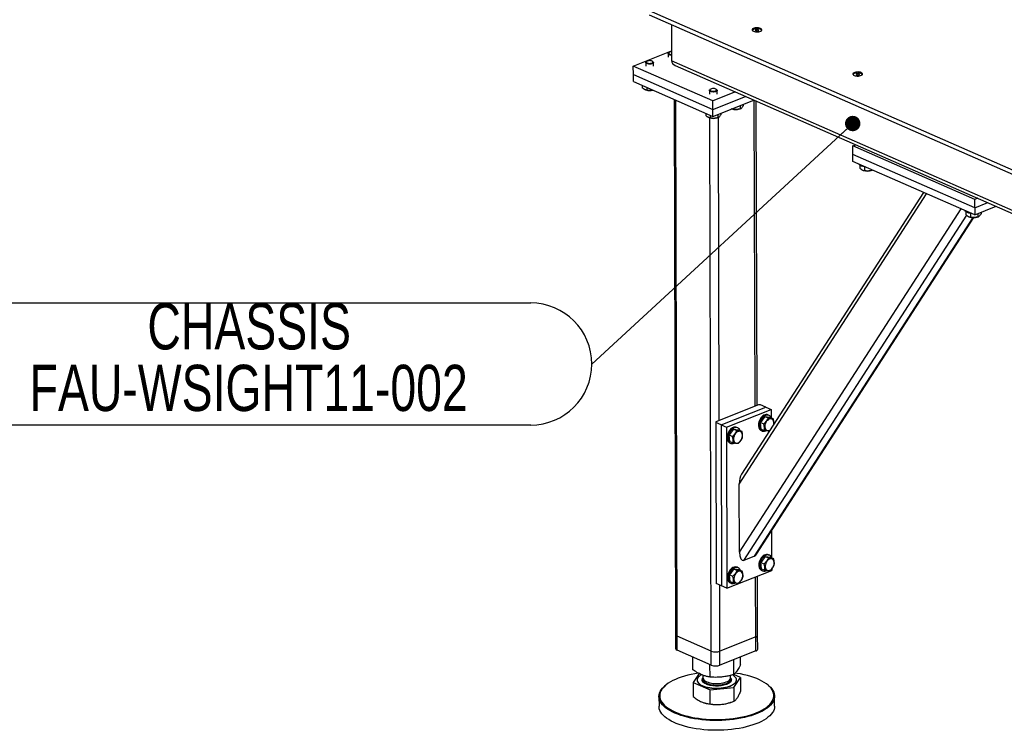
# Model space of a CAD drawing. Header units: millimetres. Extents: x 5 to 589, y 5 to 415.
# Tile 73 of 95: x 405 to 469, y 338 to 384. Entities that reach past the tile are written whole.
import ezdxf

# ---------------------------------------------------------------- set-up
doc = ezdxf.new("R2010")
doc.units = ezdxf.units.MM
doc.layers.add('NOTES', color=6, linetype='Continuous')
doc.layers.add('TRAIT-FORT', color=4, linetype='Continuous', lineweight=25)
doc.styles.add('SLDTEXTSTYLE0', font='TXT', dxfattribs={"width": 0.75})
doc.dimstyles.new('SLDDIMSTYLE7', dxfattribs={"dimtxt": 0.18, "dimasz": 1, "dimexe": 0, "dimexo": 0.0625, "dimgap": 0, "dimtad": 0, "dimtih": 1, "dimtoh": 1, "dimdec": 0, "dimrnd": 1e-09, "dimzin": 0, "dimdsep": 46, "dimtxsty": 'Standard', "dimblk1": 'DOT', "dimblk2": 'DOT', "dimsah": 1, "dimcen": 0.09, "dimadec": 0, "dimazin": 0, "dimtfac": 1, "dimtdec": 0, "dimtofl": 0, "dimtmove": 0, "dimatfit": 3, "dimldrblk": 'DOT', "dimfxl": 0, "dimfrac": 2, "dimtolj": 1, "dimtzin": 0, "dimarcsym": 0})

# ---------------------------------------------------------------- blocks, each defined once
blk = doc.blocks.new('SW_NOTE_12')
at = {"layer": 'NOTES', "color": 0}
for p, q in [((-40.566, 3.962), (-3.962, 3.962)), ((-3.962, -3.962), (-40.566, -3.962))]:
    blk.add_line(p, q, dxfattribs=at)
for centre, start, end in [((-40.566, 0), 90, 270), ((-3.962, 0), 270, 90)]:
    blk.add_arc(centre, 3.962, start, end, dxfattribs=at)
at = {"layer": 'NOTES', "color": 0, "char_height": 3, "attachment_point": 2, "style": 'SLDTEXTSTYLE0'}
for s, insert in [('CHASSIS', (-22.224, 3.948)), ('FAU-WSIGHT11-002', (-22.256, -0.052))]:
    blk.add_mtext(s, dxfattribs=dict(at, insert=insert))
blk = doc.blocks.new('_Dot')
at = {"color": 0, "linetype": 'ByBlock', "lineweight": -2}
blk.add_line((-0.5, 0), (-1, 0), dxfattribs=at)
at = {"color": 0, "linetype": 'ByBlock', "const_width": 0.5}
blk.add_lwpolyline([(-0.25, 0, 1), (0.25, 0, 1)], format="xyb", close=True, dxfattribs=at)

msp = doc.modelspace()

# ---------------------------------------------------------------- linework, layer by layer
at = {"layer": 'TRAIT-FORT', "color": 4, "linetype": 'Continuous', "lineweight": 25}
for p, q in [((445.9265, 384.3903), (473.4387, 372.3089)), ((445.9273, 384.1178), (473.4394, 372.0364)), ((447.3626, 383.4875), (447.3691, 381.1308)), ((452.892, 383.1614), (452.8082, 383.128)), ((452.8082, 383.128), (452.8351, 383.0811)), ((452.8351, 383.0811), (452.9458, 383.0676)), ((453.0027, 383.1479), (452.892, 383.1614)), ((452.8923, 383.0741), (452.892, 383.1614)), ((452.9458, 383.0676), (453.0296, 383.101)), ((453.0296, 383.101), (453.0027, 383.1479)), ((453.0029, 383.0904), (453.0027, 383.1479)), ((444.8961, 380.7897), (447.3673, 381.7747)), ((447.1575, 381.5989), (447.1582, 381.3581)), ((447.2165, 381.6722), (447.1855, 381.6471)), ((444.8977, 380.2447), (444.8961, 380.7897)), ((450.0547, 378.5244), (444.8961, 380.7897)), ((445.7058, 381.0202), (445.7064, 380.7795)), ((445.7647, 381.0935), (445.7337, 381.0684)), ((446.1775, 381.0696), (446.1464, 381.0946)), ((446.2064, 380.7809), (446.2057, 381.0216)), ((474.1934, 369.3514), (447.3691, 381.1308)), ((447.6206, 380.8267), (474.323, 369.1009)), ((444.8977, 380.2447), (450.0562, 377.9794)), ((444.8989, 379.7905), (444.8977, 380.2447)), ((459.4262, 380.2921), (459.3424, 380.2587)), ((459.3424, 380.2587), (459.3692, 380.2118)), ((459.3692, 380.2118), (459.4799, 380.1983)), ((459.5369, 380.2786), (459.4262, 380.2921)), ((459.4264, 380.2048), (459.4262, 380.2921)), ((459.4799, 380.1983), (459.5637, 380.2317)), ((459.5637, 380.2317), (459.5369, 380.2786)), ((459.537, 380.2211), (459.5369, 380.2786)), ((444.8989, 379.7905), (450.0574, 377.5253)), ((445.4722, 379.5388), (445.4726, 379.3936)), ((445.6933, 379.2444), (445.7171, 379.2369)), ((445.7638, 379.4107), (445.7643, 379.2292)), ((449.8326, 379.208), (449.8332, 378.9673)), ((449.8915, 379.2813), (449.8605, 379.2562)), ((451.527, 379.1113), (450.0547, 378.5244)), ((450.0562, 377.9794), (452.1783, 378.8253)), ((450.3044, 379.2574), (450.2732, 379.2824)), ((450.3332, 378.9686), (450.3326, 379.2093)), ((447.5415, 378.6301), (447.6379, 343.8832)), ((447.7476, 343.7686), (447.651, 378.582)), ((450.0562, 377.9794), (450.0547, 378.5244)), ((450.0574, 377.5253), (452.721, 378.587)), ((451.8299, 378.2318), (451.8305, 378.02)), ((452.0261, 378.31), (452.0264, 378.2086)), ((452.7953, 358.7103), (452.7402, 378.5786)), ((452.9204, 358.7601), (452.8655, 378.5235)), ((449.599, 377.7266), (449.5994, 377.5814)), ((449.8906, 377.5985), (449.8911, 377.417)), ((450.0574, 377.5253), (450.0562, 377.9794)), ((450.3781, 377.6531), (450.3787, 377.4413)), ((450.5744, 377.7313), (450.5746, 377.6299)), ((451.274, 378.0102), (451.2957, 378.0034)), ((451.3428, 378.0376), (451.3429, 377.9957)), ((451.7829, 378.0047), (451.8353, 378.0215)), ((449.8201, 377.4322), (449.844, 377.4247)), ((449.9486, 342.8021), (449.8525, 377.4221)), ((450.3311, 377.426), (450.3835, 377.4428)), ((450.4724, 357.7844), (450.4178, 377.4589)), ((459.1315, 375.6027), (459.3336, 375.6832)), ((467.0413, 372.1293), (459.1315, 375.6027)), ((459.1331, 375.0577), (459.1315, 375.6027)), ((467.0428, 371.5843), (459.1331, 375.0577)), ((459.1343, 374.6035), (459.1331, 375.0577)), ((467.0441, 371.1301), (459.1343, 374.6035)), ((459.5985, 374.3521), (459.599, 374.1636)), ((459.8197, 374.014), (459.8437, 374.0065)), ((459.8893, 374.2445), (459.89, 373.999)), ((460.3308, 374.0078), (460.3832, 374.0246)), ((460.3776, 374.0576), (460.3777, 374.0228)), ((460.3777, 374.0228), (460.4167, 374.0404)), ((451.7664, 353.6549), (463.9225, 372.5009)), ((463.7197, 372.5899), (451.9236, 354.3021)), ((467.2433, 372.2098), (467.0413, 372.1293)), ((467.0428, 371.5843), (467.0413, 372.1293)), ((467.0428, 371.5843), (467.8946, 371.9238)), ((451.7787, 349.2337), (466.1545, 371.5208)), ((466.4765, 371.3318), (466.477, 371.1432)), ((466.7673, 371.2241), (466.768, 370.9786)), ((467.0428, 371.5843), (467.0441, 371.1301)), ((467.0441, 371.1301), (468.4373, 371.6855)), ((467.2551, 371.2142), (467.2557, 371.0025)), ((467.4522, 371.2928), (467.4525, 371.191)), ((452.0709, 348.6944), (466.523, 371.0998)), ((452.7605, 348.9693), (466.9405, 370.9529)), ((452.8918, 349.0928), (466.9923, 370.9531)), ((466.6977, 370.9936), (466.7217, 370.9861)), ((467.2088, 370.9875), (467.2613, 371.0042)), ((453.0131, 358.7971), (450.2547, 357.6976)), ((450.5948, 357.4874), (453.4983, 358.6448)), ((450.9387, 357.3364), (453.8422, 358.4938)), ((453.1544, 358.7958), (453.0131, 358.7971)), ((453.4983, 358.6448), (453.1544, 358.7958)), ((453.4983, 358.6448), (453.8422, 358.4938)), ((453.8422, 358.4938), (453.8437, 357.9544)), ((453.4321, 358.0335), (453.1487, 357.6514)), ((453.4321, 358.0335), (453.6383, 357.943)), ((453.4321, 358.0335), (453.7608, 357.9908)), ((453.6985, 358.1123), (453.6297, 358.1425)), ((453.7608, 357.9908), (453.967, 357.9003)), ((450.2547, 357.6976), (450.2509, 357.6385)), ((450.2509, 357.6385), (450.2798, 347.1927)), ((450.5948, 357.4874), (450.2509, 357.6385)), ((450.5948, 357.4874), (450.9387, 357.3364)), ((450.5948, 357.4874), (450.6237, 347.0417)), ((450.9387, 357.3364), (450.9677, 346.8907)), ((451.3996, 357.2234), (451.1162, 356.8413)), ((451.3996, 357.2234), (451.6058, 357.1328)), ((451.3996, 357.2234), (451.7283, 357.1807)), ((451.666, 357.3022), (451.5972, 357.3324)), ((451.7283, 357.1807), (451.9345, 357.0901)), ((453.1487, 357.6514), (453.3549, 357.5609)), ((453.194, 357.2266), (453.1487, 357.6514)), ((453.1874, 357.1354), (453.2562, 357.1051)), ((453.194, 357.2266), (453.4002, 357.1361)), ((451.1162, 356.8413), (451.3224, 356.7507)), ((451.1615, 356.4165), (451.1162, 356.8413)), ((451.1549, 356.3252), (451.2237, 356.295)), ((451.1615, 356.4165), (451.3677, 356.3259)), ((451.7787, 349.2337), (451.7664, 353.6549)), ((453.8641, 350.6002), (453.8689, 348.8711)), ((452.7605, 348.9693), (452.0709, 348.6944)), ((453.4574, 348.9503), (453.174, 348.5682)), ((453.4574, 348.9503), (453.6635, 348.8597)), ((453.4574, 348.9503), (453.786, 348.9076)), ((453.7237, 349.0291), (453.6549, 349.0593)), ((453.786, 348.9076), (453.9922, 348.817)), ((451.4249, 348.1401), (451.1415, 347.758)), ((451.4249, 348.1401), (451.631, 348.0496)), ((451.4249, 348.1401), (451.7535, 348.0974)), ((451.6912, 348.2189), (451.6224, 348.2491)), ((453.174, 348.5682), (453.3801, 348.4776)), ((453.2192, 348.1434), (453.174, 348.5682)), ((453.2192, 348.1434), (453.4254, 348.0528)), ((453.871, 348.1294), (453.8712, 348.048)), ((450.9677, 346.8907), (453.8712, 348.048)), ((451.1415, 347.758), (451.3476, 347.6675)), ((451.1867, 347.3332), (451.1415, 347.758)), ((451.7535, 348.0974), (451.9597, 348.0069)), ((452.8369, 343.7229), (452.826, 347.6314)), ((452.9618, 343.8448), (452.9511, 347.6813)), ((453.2127, 348.0521), (453.2814, 348.0219)), ((450.6237, 347.0417), (450.2798, 347.1927)), ((450.514, 342.797), (450.5021, 347.0951)), ((450.9677, 346.8907), (450.6237, 347.0417)), ((451.1802, 347.2419), (451.2489, 347.2117)), ((451.1867, 347.3332), (451.3929, 347.2427)), ((447.6379, 343.8832), (447.6405, 342.9749)), ((449.9486, 342.8021), (447.7476, 343.7686)), ((447.7501, 342.8603), (447.7476, 343.7686)), ((452.8369, 343.7229), (450.514, 342.797)), ((452.8394, 342.8146), (452.8369, 343.7229)), ((452.9643, 342.9365), (452.9618, 343.8448)), ((449.9511, 341.8938), (447.7501, 342.8603)), ((448.7662, 341.5925), (448.7639, 342.4151)), ((449.9511, 341.8938), (449.9486, 342.8021)), ((450.5166, 341.8887), (450.514, 342.797)), ((452.8394, 342.8146), (450.5166, 341.8887)), ((451.8452, 341.9242), (451.8439, 342.4178)), ((449.8721, 341.1185), (449.8698, 341.9294)), ((451.4116, 341.2844), (451.4089, 342.2444)), ((449.1684, 341.3499), (448.7685, 340.7597)), ((449.4071, 341.2437), (449.4076, 341.0759)), ((451.2076, 341.0809), (451.2072, 341.2301)), ((451.8475, 341.0915), (451.4102, 341.2789)), ((447.0244, 340.6163), (446.9802, 340.5804)), ((448.7685, 340.7597), (449.8744, 340.2858)), ((448.7685, 340.7597), (448.771, 339.8585)), ((449.0302, 340.9311), (449.0303, 340.922)), ((449.3941, 341.0411), (449.416, 341.0649)), ((451.4139, 340.4516), (451.8475, 341.0915)), ((451.5858, 340.9291), (451.5857, 340.9382)), ((451.8475, 341.0915), (451.85, 340.1902)), ((453.6377, 340.5988), (453.5932, 340.6345)), ((446.561, 339.857), (446.5627, 339.2212)), ((449.8744, 340.2858), (451.4139, 340.4516)), ((449.8769, 339.3845), (449.8744, 340.2858)), ((451.4139, 340.4516), (451.4164, 339.5504)), ((454.0627, 339.242), (454.0609, 339.8778)), ((449.4726, 339.455), (449.4826, 339.4518)), ((451.1416, 339.4564), (451.2134, 339.4794))]:
    msp.add_line(p, q, dxfattribs=at)
at = {"layer": 'TRAIT-FORT', "color": 4, "linetype": 'Continuous', "lineweight": 25, "flags": 128}
for points in [[(453.1475, 383.2352), (453.089, 383.2553), (453.0206, 383.269), (452.9463, 383.2754), (452.8704, 383.2741), (452.7973, 383.2653), (452.7313, 383.2495), (452.6762, 383.2275), (452.6352, 383.2007), (452.6106, 383.1706), (452.604, 383.1389), (452.6157, 383.1076), (452.645, 383.0783), (452.6902, 383.0529), (452.7487, 383.0328), (452.8171, 383.0191), (452.8914, 383.0127), (452.9672, 383.014), (453.0403, 383.0228), (453.1064, 383.0386), (453.1615, 383.0606), (453.2025, 383.0874), (453.227, 383.1175), (453.2337, 383.1492), (453.222, 383.1805), (453.1927, 383.2098), (453.1475, 383.2352)], [(452.6683, 383.0594), (452.6456, 383.084), (452.6364, 383.1134), (452.645, 383.1428), (452.6708, 383.1704), (452.7121, 383.1946), (452.7665, 383.2137), (452.8304, 383.2265), (452.8999, 383.2324), (452.9706, 383.2308), (453.0381, 383.2219), (453.098, 383.2063), (453.1467, 383.1849), (453.1811, 383.1591), (453.199, 383.1305), (453.1993, 383.1009), (453.182, 383.0721), (453.1698, 383.0608)], [(447.3681, 381.4962), (447.3454, 381.4981), (447.2823, 381.5088), (447.2286, 381.5261), (447.1881, 381.5489), (447.1639, 381.5755), (447.1578, 381.6038), (447.1702, 381.6319), (447.1855, 381.6471)], [(447.3675, 381.7196), (447.3517, 381.7181), (447.2929, 381.7072), (447.2444, 381.6896), (447.2103, 381.6668), (447.1938, 381.6409), (447.1962, 381.6141), (447.2174, 381.5888), (447.2555, 381.5674), (447.3071, 381.5516), (447.3676, 381.5429), (447.368, 381.5429)], [(446.1775, 381.0696), (446.1894, 381.0586), (446.2047, 381.0308), (446.2016, 381.0024), (446.1802, 380.9753), (446.1421, 380.9516), (446.0903, 380.933), (446.0284, 380.921), (445.9612, 380.9163), (445.8936, 380.9194), (445.8306, 380.9301), (445.7768, 380.9474), (445.7363, 380.9702), (445.7121, 380.9968), (445.706, 381.0251), (445.7184, 381.0532), (445.7337, 381.0684)], [(446.1286, 381.1065), (446.0832, 381.1253), (446.0265, 381.1377), (445.9636, 381.1425), (445.8999, 381.1394), (445.8411, 381.1285), (445.7926, 381.1109), (445.7585, 381.0881), (445.742, 381.0622), (445.7444, 381.0354), (445.7656, 381.0101), (445.8037, 380.9887), (445.8553, 380.9729), (445.9158, 380.9642), (445.9799, 380.9634), (446.0418, 380.9705), (446.096, 380.9849), (446.1378, 381.0053), (446.1634, 381.0299), (446.1705, 381.0566), (446.1585, 381.0829), (446.1286, 381.1065)], [(459.6816, 380.3659), (459.6231, 380.386), (459.5547, 380.3996), (459.4804, 380.406), (459.4045, 380.4048), (459.3315, 380.396), (459.2654, 380.3801), (459.2103, 380.3582), (459.1693, 380.3314), (459.1448, 380.3012), (459.1381, 380.2696), (459.1498, 380.2382), (459.1791, 380.209), (459.2243, 380.1836), (459.2828, 380.1635), (459.3512, 380.1498), (459.4255, 380.1434), (459.5014, 380.1446), (459.5745, 380.1534), (459.6405, 380.1693), (459.6956, 380.1913), (459.7366, 380.2181), (459.7612, 380.2482), (459.7678, 380.2798), (459.7561, 380.3112), (459.7268, 380.3404), (459.6816, 380.3659)], [(459.2024, 380.1901), (459.1797, 380.2147), (459.1705, 380.244), (459.1791, 380.2734), (459.2049, 380.3011), (459.2462, 380.3252), (459.3006, 380.3443), (459.3645, 380.3572), (459.434, 380.363), (459.5047, 380.3615), (459.5722, 380.3526), (459.6321, 380.337), (459.6808, 380.3156), (459.7152, 380.2898), (459.7332, 380.2612), (459.7335, 380.2316), (459.7162, 380.2028), (459.704, 380.1915)], [(450.3044, 379.2574), (450.3162, 379.2463), (450.3316, 379.2186), (450.3284, 379.1902), (450.307, 379.1631), (450.269, 379.1394), (450.2171, 379.1208), (450.1553, 379.1088), (450.088, 379.1041), (450.0204, 379.1072), (449.9574, 379.1179), (449.9036, 379.1352), (449.8632, 379.158), (449.839, 379.1846), (449.8328, 379.2129), (449.8452, 379.241), (449.8605, 379.2562)], [(450.2554, 379.2943), (450.21, 379.3131), (450.1533, 379.3255), (450.0904, 379.3303), (450.0267, 379.3272), (449.968, 379.3163), (449.9194, 379.2987), (449.8854, 379.2759), (449.8688, 379.25), (449.8713, 379.2232), (449.8925, 379.1979), (449.9306, 379.1765), (449.9822, 379.1607), (450.0427, 379.152), (450.1067, 379.1511), (450.1686, 379.1582), (450.2228, 379.1726), (450.2646, 379.1931), (450.2902, 379.2177), (450.2973, 379.2444), (450.2854, 379.2707), (450.2554, 379.2943)], [(459.8621, 374.2491), (459.776, 374.269), (459.6998, 374.295), (459.6361, 374.3264), (459.5868, 374.362), (459.5536, 374.4007), (459.542, 374.4245)], [(459.9754, 374.2341), (459.9554, 374.236), (459.8621, 374.2491)], [(466.7401, 371.2288), (466.654, 371.2487), (466.5779, 371.2747), (466.5141, 371.306), (466.4649, 371.3416), (466.4316, 371.3804), (466.42, 371.4041)], [(466.8535, 371.2138), (466.8334, 371.2156), (466.7401, 371.2288)], [(453.6297, 358.1425), (453.5767, 358.1589), (453.5093, 358.1626), (453.4387, 358.1495), (453.3671, 358.12), (453.2969, 358.075), (453.2302, 358.0161), (453.1693, 357.945), (453.1161, 357.864), (453.0723, 357.7759), (453.0393, 357.6833)], [(453.8425, 357.9549), (453.8422, 357.9557), (453.8074, 358.0203), (453.762, 358.0717), (453.7074, 358.1082), (453.6454, 358.1286), (453.5781, 358.1324), (453.5075, 358.1193), (453.4359, 358.0898), (453.3657, 358.0448), (453.299, 357.9859), (453.2381, 357.9148), (453.1849, 357.8338), (453.1411, 357.7457), (453.108, 357.6531)], [(454.0022, 357.5246), (454.0102, 357.588), (454.0088, 357.6642), (453.9947, 357.7334), (453.9685, 357.7925), (453.9314, 357.8389), (453.885, 357.8706), (453.8312, 357.8863), (453.7726, 357.8852), (453.7115, 357.8675), (453.6507, 357.8338), (453.5929, 357.7856), (453.5405, 357.7251), (453.4959, 357.6549), (453.461, 357.578), (453.4374, 357.4979), (453.426, 357.418), (453.4274, 357.3418), (453.4274, 357.3418)], [(451.5972, 357.3324), (451.5442, 357.3487), (451.4768, 357.3524), (451.4062, 357.3394), (451.3346, 357.3099), (451.2644, 357.2649), (451.1977, 357.2059), (451.1368, 357.1348), (451.0836, 357.0539), (451.0398, 356.9657), (451.0068, 356.8731)], [(451.81, 357.1448), (451.8097, 357.1455), (451.7749, 357.2101), (451.7295, 357.2615), (451.6749, 357.298), (451.6129, 357.3185), (451.5456, 357.3222), (451.475, 357.3091), (451.4034, 357.2797), (451.3332, 357.2347), (451.2665, 357.1757), (451.2056, 357.1046), (451.1524, 357.0237), (451.1086, 356.9355), (451.0755, 356.8429)], [(451.3949, 356.5316), (451.409, 356.4625), (451.4352, 356.4034), (451.4723, 356.357), (451.5187, 356.3253), (451.5725, 356.3096), (451.6311, 356.3106), (451.6922, 356.3284), (451.753, 356.3621), (451.8108, 356.4103), (451.8632, 356.4708), (451.9078, 356.541), (451.9427, 356.6179), (451.9663, 356.698), (451.9777, 356.7779), (451.9763, 356.8541), (451.9622, 356.9232), (451.936, 356.9823), (451.8989, 357.0287), (451.8525, 357.0605), (451.7987, 357.0762), (451.7401, 357.0751), (451.679, 357.0573), (451.6182, 357.0236), (451.5604, 356.9754), (451.508, 356.9149), (451.4634, 356.8447), (451.4285, 356.7679), (451.4049, 356.6877), (451.3935, 356.6078), (451.3949, 356.5316)], [(453.0393, 357.6833), (453.0181, 357.5893), (453.0095, 357.4969), (453.0138, 357.4091), (453.0307, 357.3286), (453.0598, 357.2581), (453.1, 357.1999), (453.1502, 357.1558), (453.1874, 357.1354)], [(453.108, 357.6531), (453.0869, 357.5591), (453.0783, 357.4667), (453.0825, 357.3789), (453.0995, 357.2984), (453.1285, 357.2279), (453.1688, 357.1697), (453.219, 357.1256), (453.2775, 357.097), (453.3424, 357.0848), (453.4117, 357.0895), (453.4831, 357.1109), (453.4857, 357.112)], [(453.4274, 357.3418), (453.4415, 357.2727), (453.4677, 357.2136), (453.5048, 357.1672), (453.5512, 357.1354), (453.605, 357.1197), (453.6636, 357.1208), (453.7247, 357.1386), (453.7673, 357.1605)], [(451.0068, 356.8731), (450.9856, 356.7791), (450.977, 356.6867), (450.9813, 356.5989), (450.9982, 356.5185), (451.0273, 356.448), (451.0675, 356.3898), (451.1177, 356.3456), (451.1549, 356.3252)], [(451.0755, 356.8429), (451.0544, 356.7489), (451.0458, 356.6565), (451.05, 356.5687), (451.067, 356.4883), (451.096, 356.4178), (451.1363, 356.3595), (451.1865, 356.3154), (451.245, 356.2868), (451.3099, 356.2747), (451.3792, 356.2794), (451.4506, 356.3007), (451.4532, 356.3019)], [(453.6549, 349.0593), (453.6019, 349.0756), (453.5345, 349.0793), (453.4639, 349.0662), (453.3923, 349.0367), (453.3221, 348.9918), (453.2554, 348.9328), (453.1945, 348.8617), (453.1413, 348.7808), (453.0975, 348.6926), (453.0645, 348.6)], [(453.8677, 348.8717), (453.8674, 348.8724), (453.8326, 348.937), (453.7872, 348.9884), (453.7326, 349.0249), (453.6706, 349.0454), (453.6033, 349.0491), (453.5327, 349.036), (453.4611, 349.0065), (453.3909, 348.9616), (453.3242, 348.9026), (453.2633, 348.8315), (453.2101, 348.7506), (453.1663, 348.6624), (453.1333, 348.5698)], [(453.4526, 348.2585), (453.4667, 348.1894), (453.4929, 348.1303), (453.53, 348.0839), (453.5764, 348.0521), (453.6302, 348.0365), (453.6889, 348.0375), (453.7499, 348.0553), (453.8107, 348.089), (453.8685, 348.1372), (453.9209, 348.1977), (453.9655, 348.2679), (454.0004, 348.3448), (454.024, 348.4249), (454.0354, 348.5048), (454.034, 348.581), (454.0199, 348.6501), (453.9938, 348.7092), (453.9566, 348.7556), (453.9102, 348.7874), (453.8564, 348.803), (453.7978, 348.802), (453.7367, 348.7842), (453.6759, 348.7505), (453.6181, 348.7023), (453.5657, 348.6418), (453.5211, 348.5716), (453.4863, 348.4948), (453.4626, 348.4146), (453.4512, 348.3347), (453.4526, 348.2585)], [(451.6224, 348.2491), (451.5694, 348.2654), (451.502, 348.2692), (451.4314, 348.2561), (451.3598, 348.2266), (451.2896, 348.1816), (451.2229, 348.1227), (451.162, 348.0516), (451.1088, 347.9706), (451.065, 347.8825), (451.032, 347.7899)], [(451.8352, 348.0615), (451.8349, 348.0623), (451.8001, 348.1269), (451.7547, 348.1783), (451.7001, 348.2148), (451.6381, 348.2352), (451.5708, 348.239), (451.5002, 348.2259), (451.4286, 348.1964), (451.3584, 348.1514), (451.2917, 348.0925), (451.2308, 348.0214), (451.1776, 347.9404), (451.1338, 347.8522), (451.1008, 347.7597)], [(453.0645, 348.6), (453.0433, 348.506), (453.0347, 348.4136), (453.039, 348.3258), (453.0559, 348.2454), (453.085, 348.1749), (453.1252, 348.1166), (453.1754, 348.0725), (453.2127, 348.0521)], [(453.1333, 348.5698), (453.1121, 348.4758), (453.1035, 348.3834), (453.1078, 348.2956), (453.1247, 348.2151), (453.1537, 348.1447), (453.194, 348.0864), (453.2442, 348.0423), (453.3027, 348.0137), (453.3677, 348.0016), (453.4369, 348.0063), (453.5083, 348.0276), (453.5109, 348.0287)], [(451.032, 347.7899), (451.0108, 347.6959), (451.0022, 347.6035), (451.0065, 347.5156), (451.0234, 347.4352), (451.0525, 347.3647), (451.0927, 347.3065), (451.1429, 347.2624), (451.1802, 347.2419)], [(451.1008, 347.7597), (451.0796, 347.6657), (451.071, 347.5733), (451.0753, 347.4854), (451.0922, 347.405), (451.1212, 347.3345), (451.1615, 347.2763), (451.2117, 347.2322), (451.2702, 347.2036), (451.3352, 347.1914), (451.4044, 347.1961), (451.4758, 347.2175), (451.4784, 347.2186)], [(451.4201, 347.4484), (451.4342, 347.3792), (451.4604, 347.3202), (451.4975, 347.2737), (451.5439, 347.242), (451.5977, 347.2263), (451.6564, 347.2274), (451.7174, 347.2452), (451.7782, 347.2789), (451.836, 347.327), (451.8884, 347.3875), (451.933, 347.4577), (451.9679, 347.5346), (451.9915, 347.6147), (452.0029, 347.6946), (452.0015, 347.7708), (451.9874, 347.84), (451.9613, 347.899), (451.9241, 347.9455), (451.8777, 347.9772), (451.8239, 347.9929), (451.7653, 347.9918), (451.7042, 347.974), (451.6434, 347.9403), (451.5856, 347.8922), (451.5332, 347.8317), (451.4886, 347.7615), (451.4538, 347.6846), (451.4301, 347.6045), (451.4187, 347.5246), (451.4201, 347.4484)], [(449.1195, 341.3752), (448.8807, 341.3368), (448.6487, 341.2916), (448.4246, 341.2398), (448.2095, 341.1817), (448.0044, 341.1176), (447.8103, 341.0477), (447.6281, 340.9724), (447.4587, 340.8921), (447.3028, 340.8071), (447.1614, 340.7178), (447.0349, 340.6247), (446.924, 340.5282), (446.8293, 340.4288), (446.7512, 340.3269), (446.69, 340.223), (446.6461, 340.1177), (446.6197, 340.0114), (446.6108, 339.9046), (446.6196, 339.7978), (446.646, 339.6916), (446.6898, 339.5865), (446.7509, 339.4829), (446.8289, 339.3813), (446.9236, 339.2823), (447.0344, 339.1863), (447.1608, 339.0938), (447.3022, 339.0052), (447.4579, 338.9208), (447.6273, 338.8413), (447.8094, 338.7668), (448.0035, 338.6978), (448.2085, 338.6345), (448.4236, 338.5774), (448.6476, 338.5266), (448.8796, 338.4824), (449.1184, 338.4451), (449.3629, 338.4147), (449.6119, 338.3915), (449.8643, 338.3756), (450.1187, 338.3669), (450.3741, 338.3656), (450.6292, 338.3717), (450.8828, 338.3852), (451.1336, 338.4059), (451.3805, 338.4338), (451.6223, 338.4687), (451.8579, 338.5106), (452.0861, 338.5591), (452.3058, 338.6141), (452.516, 338.6752), (452.7158, 338.7423), (452.904, 338.8149), (453.0799, 338.8928), (453.2426, 338.9755), (453.3914, 339.0627), (453.5254, 339.1539), (453.6441, 339.2488), (453.747, 339.3468), (453.8335, 339.4475), (453.9032, 339.5505), (453.9557, 339.6551), (453.9909, 339.761), (454.0086, 339.8676), (454.0086, 339.9745), (453.991, 340.081), (453.9559, 340.1867), (453.9034, 340.2912), (453.8338, 340.3938), (453.7474, 340.4941), (453.6446, 340.5917), (453.526, 340.686), (453.392, 340.7767), (453.2433, 340.8632), (453.0807, 340.9452), (452.9048, 341.0223), (452.7166, 341.0941), (452.517, 341.1602), (452.3068, 341.2204), (452.0871, 341.2744), (451.8589, 341.3219), (451.6234, 341.3627), (451.5117, 341.3793)], [(449.3285, 341.2756), (449.3238, 341.2732), (449.2343, 341.222), (449.1599, 341.1666), (449.1016, 341.1081), (449.0603, 341.0471), (449.0365, 340.9845), (449.0305, 340.9212), (449.0424, 340.8581), (449.0722, 340.7961), (449.1192, 340.736), (449.183, 340.6787), (449.2625, 340.625), (449.3567, 340.5757), (449.4643, 340.5314), (449.5837, 340.4927), (449.7133, 340.4603), (449.8512, 340.4345), (449.9956, 340.4158), (450.1443, 340.4043), (450.2953, 340.4002), (450.4465, 340.4037), (450.5958, 340.4146), (450.741, 340.4329), (450.8802, 340.4581), (451.0113, 340.4901), (451.1325, 340.5283), (451.2422, 340.5722), (451.3387, 340.6212), (451.4208, 340.6746), (451.4872, 340.7316), (451.5371, 340.7915), (451.5371, 340.7915)], [(451.5371, 340.7915), (451.5698, 340.8534), (451.5847, 340.9165), (451.5817, 340.9798), (451.5609, 341.0424), (451.5224, 341.1036), (451.4669, 341.1624), (451.3951, 341.218), (451.3239, 341.2611)], [(453.6377, 340.5988), (453.6898, 340.5554), (453.794, 340.4566), (453.8815, 340.3549), (453.9521, 340.2509), (454.0053, 340.145), (454.0409, 340.0378), (454.0587, 339.9299), (454.0587, 339.8216), (454.0408, 339.7135), (454.0051, 339.6062), (453.9518, 339.5001), (453.8812, 339.3958), (453.7936, 339.2937), (453.6893, 339.1944), (453.569, 339.0982), (453.4331, 339.0058), (453.2824, 338.9174), (453.1175, 338.8336), (452.9392, 338.7546), (452.7484, 338.681), (452.546, 338.6131), (452.3329, 338.5511), (452.1102, 338.4954), (451.8789, 338.4462), (451.6402, 338.4038), (451.3951, 338.3684), (451.1448, 338.3401), (450.8906, 338.3191), (450.6336, 338.3055), (450.3751, 338.2993), (450.1163, 338.3006), (449.8584, 338.3094), (449.6026, 338.3255), (449.3502, 338.3491), (449.1025, 338.3798), (448.8604, 338.4177), (448.6253, 338.4625), (448.3982, 338.5139), (448.1802, 338.5718), (447.9724, 338.6359), (447.7757, 338.7059), (447.5911, 338.7814), (447.4195, 338.862), (447.2617, 338.9475), (447.1183, 339.0373), (446.9902, 339.1311), (446.8779, 339.2284), (446.782, 339.3288), (446.7029, 339.4317), (446.641, 339.5367), (446.5966, 339.6432), (446.5699, 339.7509), (446.561, 339.859), (446.5699, 339.9673), (446.5967, 340.075), (446.6412, 340.1818), (446.7032, 340.2871), (446.7824, 340.3903), (446.8784, 340.4911), (446.9802, 340.5804)], [(449.0303, 340.922), (449.0305, 340.9121), (449.0425, 340.849), (449.0722, 340.787), (449.1192, 340.7269), (449.183, 340.6696), (449.2625, 340.616), (449.3568, 340.5666), (449.4643, 340.5223), (449.5837, 340.4837), (449.7133, 340.4512), (449.8513, 340.4254), (449.9956, 340.4067), (450.1443, 340.3952), (450.2954, 340.3912), (450.4466, 340.3946), (450.5958, 340.4056), (450.741, 340.4238), (450.8802, 340.4491), (451.0113, 340.481), (451.1325, 340.5192), (451.2422, 340.5631), (451.3387, 340.6121), (451.4208, 340.6655), (451.4873, 340.7225), (451.5372, 340.7824)], [(449.4076, 341.0759), (449.4099, 341.0491), (449.4277, 340.9972), (449.4627, 340.9468), (449.514, 340.899), (449.5809, 340.8547), (449.6618, 340.8147), (449.7553, 340.7799), (449.8596, 340.7509), (449.9726, 340.7283), (450.0921, 340.7124), (450.2159, 340.7037), (450.3413, 340.7023), (450.4662, 340.7082), (450.5879, 340.7214), (450.7042, 340.7414), (450.8128, 340.7681), (450.9115, 340.8007), (450.9985, 340.8388), (451.0721, 340.8815), (451.1307, 340.9281), (451.1734, 340.9776)], [(449.4277, 341.0566), (449.4211, 341.0425), (449.4083, 340.9902), (449.413, 340.9377), (449.4352, 340.8861), (449.4743, 340.8363), (449.5296, 340.7892), (449.6001, 340.7459), (449.6844, 340.7072), (449.7808, 340.6738), (449.8874, 340.6463), (450.0023, 340.6253), (450.123, 340.6113), (450.2474, 340.6044), (450.373, 340.6048), (450.4973, 340.6125), (450.6179, 340.6274), (450.7325, 340.6492), (450.8388, 340.6773), (450.9347, 340.7114), (451.0185, 340.7507), (451.0885, 340.7945), (451.1432, 340.8419), (451.1817, 340.892), (451.2032, 340.9438), (451.2072, 340.9963), (451.1938, 341.0485), (451.1876, 341.0614)], [(451.1734, 340.9776), (451.1991, 341.029), (451.2076, 341.0809)], [(451.5201, 337.7494), (451.2723, 337.7175), (451.0199, 337.6929), (450.7641, 337.6755), (450.5062, 337.6656), (450.2474, 337.6632), (449.9889, 337.6682), (449.7319, 337.6807), (449.4777, 337.7006), (449.2275, 337.7277), (448.9824, 337.7621), (448.7437, 337.8034), (448.5124, 337.8515), (448.2898, 337.9063), (448.0768, 337.9673), (447.8744, 338.0343), (447.6836, 338.1071), (447.5054, 338.1852), (447.3406, 338.2683), (447.1899, 338.356), (447.0541, 338.4479), (446.9338, 338.5435), (446.8297, 338.6424), (446.7421, 338.7441), (446.6716, 338.8481), (446.6184, 338.9539), (446.5828, 339.0611), (446.5649, 339.1691), (446.5627, 339.2212)], [(454.0627, 339.242), (454.0627, 339.2399), (454.0537, 339.1317), (454.0269, 339.0239), (453.9824, 338.9172), (453.9204, 338.8119), (453.8412, 338.7086), (453.7452, 338.6079), (453.6329, 338.5101), (453.5047, 338.4157), (453.3613, 338.3252), (453.2034, 338.2391), (453.0317, 338.1576), (452.8471, 338.0813), (452.6503, 338.0105), (452.4425, 337.9455), (452.2245, 337.8866), (451.9973, 337.8341), (451.7622, 337.7883), (451.5201, 337.7494)]]:
    msp.add_lwpolyline(points, dxfattribs=at)
at = {"layer": 'TRAIT-FORT', "color": 4, "linetype": 'Continuous', "lineweight": 25}
for centre, radius, start, end in [((445.9592, 380.0708), 0.8684, 253.815153, 284.432995), ((451.537, 378.8298), 0.8609, 253.725431, 286.592586), ((450.0852, 378.2511), 0.8609, 253.725431, 286.592586), ((460.0849, 374.8329), 0.8609, 253.724147, 286.593871), ((466.963, 371.8125), 0.8609, 253.724147, 286.593871), ((447.784, 343.9131), 0.149, 191.577724, 255.875584), ((452.8071, 343.8783), 0.1582, 280.842035, 347.786887), ((447.7865, 343.0048), 0.149, 191.577724, 255.875584), ((450.2382, 343.5705), 0.8212, 249.344365, 289.626675), ((452.8096, 342.97), 0.1582, 280.842035, 347.786887), ((450.2407, 342.6621), 0.8212, 249.344365, 289.626675), ((451.3313, 340.932), 0.2544, 323.999908, 359.354757), ((450.3036, 342.3027), 2.9667, 253.935184, 276.646605), ((450.3988, 341.8442), 2.5006, 275.695268, 287.2795)]:
    msp.add_arc(centre, radius, start, end, dxfattribs=at)
for centre, major_axis, ratio, start_param, end_param in [((447.9346, 381.1257), (0.5654, -0.0097), 0.6423886, 3.154451, 4.133638), ((447.9346, 381.1257), (0.5654, -0.0097), 0.6423886, 3.154451, 4.1347387), ((452.0568, 353.7707), (0.0597, 0.6647), 0.4275332, 0.6835716, 1.7840537), ((452.069, 349.3494), (0.0597, 0.6647), 0.4275332, 1.7840537, 3.35485), ((452.7586, 349.6243), (0.0597, 0.6647), 0.4275332, 3.35485, 3.8251642)]:
    msp.add_ellipse(centre, major_axis=major_axis, ratio=ratio, start_param=start_param, end_param=end_param, dxfattribs=at)
for points, knots in [([(445.7643, 379.2292), (445.7552, 379.2305), (445.7369, 379.2331), (445.7091, 379.2394), (445.6809, 379.2481), (445.6495, 379.2605), (445.6151, 379.2781), (445.5774, 379.3022), (445.5397, 379.3313), (445.5046, 379.3621), (445.4824, 379.3839), (445.4726, 379.3936)], [0, 0, 0, 0, 0.0958859, 0.1919498, 0.2887104, 0.3857877, 0.5113662, 0.6378452, 0.7668888, 0.8966532, 1, 1, 1, 1]), ([(446.1697, 379.2325), (446.1546, 379.2284), (446.0962, 379.2126), (445.9972, 379.2038), (445.8761, 379.208), (445.8018, 379.2221), (445.7643, 379.2292)], [0, 0, 0, 0, 0.1134687, 0.4393716, 0.7171171, 1, 1, 1, 1]), ([(451.8305, 378.02), (451.8475, 378.0264), (451.882, 378.0393), (451.9329, 378.081), (451.9816, 378.1387), (452.0114, 378.1851), (452.0264, 378.2086)], [0, 0, 0, 0, 0.2646049, 0.5349477, 0.7653431, 1, 1, 1, 1]), ([(449.8911, 377.417), (449.882, 377.4183), (449.8637, 377.4209), (449.8359, 377.4272), (449.8077, 377.4358), (449.7764, 377.4483), (449.7419, 377.4659), (449.7043, 377.49), (449.6665, 377.5191), (449.6315, 377.5499), (449.6092, 377.5717), (449.5994, 377.5814)], [0, 0, 0, 0, 0.0958859, 0.1919498, 0.2887104, 0.3857877, 0.5113662, 0.6378452, 0.7668888, 0.8966532, 1, 1, 1, 1]), ([(450.3787, 377.4413), (450.3957, 377.4477), (450.4302, 377.4606), (450.4811, 377.5023), (450.5298, 377.56), (450.5596, 377.6065), (450.5746, 377.6299)], [0, 0, 0, 0, 0.2646049, 0.5349477, 0.7653431, 1, 1, 1, 1]), ([(451.3429, 377.9957), (451.3338, 377.997), (451.3155, 377.9996), (451.2915, 378.0048), (451.2766, 378.0096), (451.271, 378.0114)], [0, 0, 0, 0, 0.3846987, 0.7701112, 1, 1, 1, 1]), ([(451.8305, 378.02), (451.7882, 378.0079), (451.7027, 377.9835), (451.5759, 377.9698), (451.4547, 377.9746), (451.3804, 377.9886), (451.3429, 377.9957)], [0, 0, 0, 0, 0.2646049, 0.5349477, 0.7653431, 1, 1, 1, 1]), ([(450.3787, 377.4413), (450.3364, 377.4292), (450.2509, 377.4048), (450.1242, 377.3912), (450.0029, 377.3959), (449.9286, 377.41), (449.8911, 377.417)], [0, 0, 0, 0, 0.2646049, 0.5349477, 0.7653431, 1, 1, 1, 1]), ([(459.599, 374.1636), (459.6081, 374.1546), (459.6263, 374.1365), (459.6541, 374.1115), (459.6823, 374.0883), (459.7136, 374.0654), (459.748, 374.0441), (459.7855, 374.0257), (459.8231, 374.0122), (459.8581, 374.0035), (459.8802, 374.0004), (459.89, 373.999)], [0, 0, 0, 0, 0.0958859, 0.1919498, 0.2887104, 0.3857877, 0.5113662, 0.6378452, 0.7668888, 0.8966532, 1, 1, 1, 1]), ([(460.3777, 374.0228), (460.3354, 374.0108), (460.2498, 373.9865), (460.1231, 373.9729), (460.0018, 373.9778), (459.9275, 373.9919), (459.89, 373.999)], [0, 0, 0, 0, 0.2646049, 0.5349477, 0.7653431, 1, 1, 1, 1]), ([(466.477, 371.1432), (466.4861, 371.1342), (466.5044, 371.1162), (466.5322, 371.0911), (466.5603, 371.0679), (466.5916, 371.045), (466.626, 371.0237), (466.6636, 371.0054), (466.7012, 370.9919), (466.7361, 370.9832), (466.7582, 370.98), (466.768, 370.9786)], [0, 0, 0, 0, 0.0958859, 0.1919498, 0.2887104, 0.3857877, 0.5113662, 0.6378452, 0.7668888, 0.8966532, 1, 1, 1, 1]), ([(467.2557, 371.0025), (467.2728, 371.0089), (467.3074, 371.0218), (467.3586, 371.0635), (467.4074, 371.1211), (467.4374, 371.1675), (467.4525, 371.191)], [0, 0, 0, 0, 0.2646049, 0.5349477, 0.7653431, 1, 1, 1, 1]), ([(467.2557, 371.0025), (467.2134, 370.9905), (467.1279, 370.9661), (467.0011, 370.9526), (466.8799, 370.9574), (466.8055, 370.9715), (466.768, 370.9786)], [0, 0, 0, 0, 0.2646049, 0.5349477, 0.7653431, 1, 1, 1, 1]), ([(453.6383, 357.943), (453.6213, 357.9065), (453.5868, 357.8328), (453.5187, 357.731), (453.4401, 357.6396), (453.3835, 357.5873), (453.3549, 357.5609)], [0, 0, 0, 0, 0.2646049, 0.5349477, 0.7653431, 1, 1, 1, 1]), ([(453.6383, 357.943), (453.6744, 357.936), (453.7473, 357.9218), (453.8383, 357.9082), (453.9118, 357.9012), (453.9485, 357.9006), (453.967, 357.9003)], [0, 0, 0, 0, 0.2646049, 0.5349477, 0.7653431, 1, 1, 1, 1]), ([(454.0192, 357.5511), (454.0197, 357.5633), (454.0207, 357.5883), (454.0197, 357.6316), (454.0157, 357.6812), (454.0077, 357.7369), (453.996, 357.7945), (453.9821, 357.8492), (453.9716, 357.8846), (453.967, 357.9003)], [0, 0, 0, 0, 0.114147, 0.2350489, 0.3914466, 0.5489659, 0.7096791, 0.8712901, 1, 1, 1, 1]), ([(451.6058, 357.1328), (451.5888, 357.0964), (451.5543, 357.0226), (451.4862, 356.9208), (451.4076, 356.8295), (451.351, 356.7771), (451.3224, 356.7507)], [0, 0, 0, 0, 0.2646049, 0.5349477, 0.7653431, 1, 1, 1, 1]), ([(451.6058, 357.1328), (451.6419, 357.1258), (451.7148, 357.1116), (451.8058, 357.0981), (451.8793, 357.0911), (451.916, 357.0905), (451.9345, 357.0901)], [0, 0, 0, 0, 0.2646049, 0.5349477, 0.7653431, 1, 1, 1, 1]), ([(451.9797, 356.6653), (451.9812, 356.6773), (451.9842, 356.7014), (451.987, 356.7388), (451.9881, 356.7775), (451.9872, 356.8214), (451.9832, 356.871), (451.9752, 356.9268), (451.9635, 356.9843), (451.9496, 357.039), (451.9391, 357.0744), (451.9345, 357.0901)], [0, 0, 0, 0, 0.0958859, 0.1919498, 0.2887104, 0.3857877, 0.5113662, 0.6378452, 0.7668888, 0.8966532, 1, 1, 1, 1]), ([(453.4002, 357.1361), (453.4017, 357.1481), (453.4047, 357.1721), (453.4074, 357.2096), (453.4086, 357.2482), (453.4077, 357.2922), (453.4037, 357.3418), (453.3957, 357.3975), (453.3839, 357.4551), (453.3701, 357.5098), (453.3596, 357.5452), (453.3549, 357.5609)], [0, 0, 0, 0, 0.0958859, 0.1919498, 0.2887104, 0.3857877, 0.5113662, 0.6378452, 0.7668888, 0.8966532, 1, 1, 1, 1]), ([(453.7288, 357.0934), (453.7078, 357.0938), (453.6654, 357.0946), (453.5855, 357.1032), (453.4957, 357.1174), (453.4322, 357.1298), (453.4002, 357.1361)], [0, 0, 0, 0, 0.2646049, 0.5349477, 0.7653431, 1, 1, 1, 1]), ([(451.3677, 356.3259), (451.3692, 356.3379), (451.3722, 356.362), (451.3749, 356.3994), (451.3761, 356.4381), (451.3752, 356.482), (451.3712, 356.5316), (451.3632, 356.5874), (451.3514, 356.6449), (451.3376, 356.6996), (451.3271, 356.735), (451.3224, 356.7507)], [0, 0, 0, 0, 0.0958859, 0.1919498, 0.2887104, 0.3857877, 0.5113662, 0.6378452, 0.7668888, 0.8966532, 1, 1, 1, 1]), ([(451.6963, 356.2832), (451.7284, 356.3131), (451.7934, 356.3734), (451.8726, 356.4703), (451.9349, 356.5689), (451.9647, 356.633), (451.9797, 356.6653)], [0, 0, 0, 0, 0.2646049, 0.5349477, 0.7653431, 1, 1, 1, 1]), ([(451.6963, 356.2832), (451.6753, 356.2836), (451.6329, 356.2844), (451.553, 356.2931), (451.4632, 356.3073), (451.3997, 356.3197), (451.3677, 356.3259)], [0, 0, 0, 0, 0.2646049, 0.5349477, 0.7653431, 1, 1, 1, 1]), ([(453.6635, 348.8597), (453.6465, 348.8233), (453.612, 348.7495), (453.5439, 348.6477), (453.4653, 348.5564), (453.4087, 348.504), (453.3801, 348.4776)], [0, 0, 0, 0, 0.2646049, 0.5349477, 0.7653431, 1, 1, 1, 1]), ([(453.6635, 348.8597), (453.6996, 348.8527), (453.7725, 348.8385), (453.8635, 348.825), (453.937, 348.818), (453.9737, 348.8173), (453.9922, 348.817)], [0, 0, 0, 0, 0.2646049, 0.5349477, 0.7653431, 1, 1, 1, 1]), ([(454.0374, 348.3922), (454.0389, 348.4042), (454.0419, 348.4282), (454.0447, 348.4657), (454.0458, 348.5044), (454.0449, 348.5483), (454.0409, 348.5979), (454.0329, 348.6537), (454.0212, 348.7112), (454.0073, 348.7659), (453.9968, 348.8013), (453.9922, 348.817)], [0, 0, 0, 0, 0.0958859, 0.1919498, 0.2887104, 0.3857877, 0.5113662, 0.6378452, 0.7668888, 0.8966532, 1, 1, 1, 1]), ([(453.4254, 348.0528), (453.4269, 348.0648), (453.4299, 348.0888), (453.4327, 348.1263), (453.4338, 348.165), (453.4329, 348.2089), (453.4289, 348.2585), (453.4209, 348.3143), (453.4092, 348.3718), (453.3953, 348.4265), (453.3848, 348.4619), (453.3801, 348.4776)], [0, 0, 0, 0, 0.0958859, 0.1919498, 0.2887104, 0.3857877, 0.5113662, 0.6378452, 0.7668888, 0.8966532, 1, 1, 1, 1]), ([(453.754, 348.0101), (453.7861, 348.04), (453.8511, 348.1003), (453.9303, 348.1972), (453.9926, 348.2958), (454.0224, 348.3599), (454.0374, 348.3922)], [0, 0, 0, 0, 0.2646049, 0.5349477, 0.7653431, 1, 1, 1, 1]), ([(451.631, 348.0496), (451.614, 348.0131), (451.5795, 347.9394), (451.5114, 347.8376), (451.4328, 347.7462), (451.3762, 347.6939), (451.3476, 347.6675)], [0, 0, 0, 0, 0.2646049, 0.5349477, 0.7653431, 1, 1, 1, 1]), ([(451.3929, 347.2427), (451.3944, 347.2547), (451.3974, 347.2787), (451.4002, 347.3161), (451.4013, 347.3548), (451.4004, 347.3988), (451.3964, 347.4484), (451.3884, 347.5041), (451.3767, 347.5616), (451.3628, 347.6164), (451.3523, 347.6518), (451.3476, 347.6675)], [0, 0, 0, 0, 0.0958859, 0.1919498, 0.2887104, 0.3857877, 0.5113662, 0.6378452, 0.7668888, 0.8966532, 1, 1, 1, 1]), ([(451.631, 348.0496), (451.6671, 348.0426), (451.74, 348.0284), (451.831, 348.0148), (451.9045, 348.0078), (451.9412, 348.0072), (451.9597, 348.0069)], [0, 0, 0, 0, 0.2646049, 0.5349477, 0.7653431, 1, 1, 1, 1]), ([(451.7215, 347.2), (451.7536, 347.2298), (451.8186, 347.2902), (451.8978, 347.3871), (451.9601, 347.4856), (451.9899, 347.5497), (452.0049, 347.5821)], [0, 0, 0, 0, 0.2646049, 0.5349477, 0.7653431, 1, 1, 1, 1]), ([(452.0049, 347.5821), (452.0064, 347.5941), (452.0094, 347.6181), (452.0122, 347.6555), (452.0133, 347.6942), (452.0124, 347.7382), (452.0084, 347.7878), (452.0004, 347.8435), (451.9887, 347.901), (451.9748, 347.9558), (451.9643, 347.9912), (451.9597, 348.0069)], [0, 0, 0, 0, 0.0958859, 0.1919498, 0.2887104, 0.3857877, 0.5113662, 0.6378452, 0.7668888, 0.8966532, 1, 1, 1, 1]), ([(453.754, 348.0101), (453.733, 348.0105), (453.6906, 348.0113), (453.6107, 348.02), (453.5209, 348.0342), (453.4574, 348.0466), (453.4254, 348.0528)], [0, 0, 0, 0, 0.2646049, 0.5349477, 0.7653431, 1, 1, 1, 1]), ([(451.7215, 347.2), (451.7005, 347.2004), (451.6581, 347.2012), (451.5782, 347.2098), (451.4884, 347.224), (451.4249, 347.2364), (451.3929, 347.2427)], [0, 0, 0, 0, 0.2646049, 0.5349477, 0.7653431, 1, 1, 1, 1]), ([(451.8452, 341.9242), (451.8163, 341.8637), (451.7616, 341.7491), (451.6811, 341.6052), (451.6095, 341.4959), (451.5431, 341.4111), (451.4787, 341.3413), (451.4347, 341.304), (451.4116, 341.2844)], [0, 0, 0, 0, 0.2020684, 0.3826998, 0.5553146, 0.6929917, 0.8388942, 1, 1, 1, 1]), ([(449.8721, 341.1185), (449.7983, 341.1324), (449.6586, 341.1586), (449.4531, 341.2217), (449.2706, 341.2962), (449.1013, 341.3818), (448.9372, 341.4773), (448.825, 341.5529), (448.7662, 341.5925)], [0, 0, 0, 0, 0.2020684, 0.3826998, 0.5553146, 0.6929917, 0.8388942, 1, 1, 1, 1]), ([(451.4116, 341.2844), (451.3089, 341.2555), (451.1144, 341.2009), (450.8282, 341.1451), (450.5742, 341.1139), (450.3386, 341.1016), (450.1101, 341.1022), (449.954, 341.1129), (449.8721, 341.1185)], [0, 0, 0, 0, 0.2020684, 0.3826998, 0.5553146, 0.6929917, 0.8388942, 1, 1, 1, 1]), ([(451.2219, 340.8282), (451.2031, 340.8052), (451.1644, 340.7579), (451.0652, 340.6924), (450.9343, 340.6336), (450.774, 340.5863), (450.6236, 340.5589), (450.4983, 340.5451), (450.3743, 340.537), (450.222, 340.5364), (450.0471, 340.5497), (449.881, 340.5761), (449.7245, 340.6165), (449.5848, 340.6711), (449.4724, 340.7378), (449.4079, 340.8006), (449.3755, 340.8529), (449.3569, 340.9048), (449.3547, 340.9686), (449.3812, 341.0174), (449.3941, 341.0411)], [0, 0, 0, 0, 0.0582484, 0.1199858, 0.18429, 0.2499587, 0.3156275, 0.3478164, 0.3800142, 0.4417516, 0.5, 0.5582484, 0.6199858, 0.68429, 0.7499587, 0.8156275, 0.8478164, 0.8800142, 0.9417516, 1, 1, 1, 1]), ([(451.2028, 341.0668), (451.207, 341.0629), (451.2243, 341.0469), (451.2395, 341.0163), (451.2595, 340.9647), (451.2611, 340.9007), (451.2347, 340.8519), (451.2219, 340.8282)], [0, 0, 0, 0, 0.052859, 0.2182169, 0.3836201, 0.7007719, 1, 1, 1, 1]), ([(448.771, 339.8585), (448.8157, 339.8234), (448.9052, 339.7532), (449.0425, 339.6593), (449.1824, 339.5753), (449.2769, 339.5318), (449.3242, 339.51)], [0, 0, 0, 0, 0.2472686, 0.4953626, 0.746874, 1, 1, 1, 1]), ([(451.6335, 339.7588), (451.6516, 339.7869), (451.6879, 339.8434), (451.7423, 339.947), (451.7965, 340.0621), (451.8322, 340.1475), (451.85, 340.1902)], [0, 0, 0, 0, 0.2464911, 0.4945933, 0.7467931, 1, 1, 1, 1]), ([(449.3242, 339.51), (449.3704, 339.4916), (449.4629, 339.4549), (449.6016, 339.4188), (449.7401, 339.3944), (449.8312, 339.3878), (449.8769, 339.3845)], [0, 0, 0, 0, 0.2464911, 0.4945933, 0.7467931, 1, 1, 1, 1]), ([(449.8769, 339.3845), (449.9391, 339.3753), (450.0636, 339.3568), (450.2548, 339.3423), (450.4495, 339.3392), (450.581, 339.3504), (450.647, 339.3559)], [0, 0, 0, 0, 0.2472686, 0.4953626, 0.746874, 1, 1, 1, 1]), ([(450.647, 339.3559), (450.7112, 339.3643), (450.84, 339.3811), (451.0332, 339.4252), (451.2259, 339.481), (451.3528, 339.5272), (451.4164, 339.5504)], [0, 0, 0, 0, 0.2464911, 0.4945933, 0.7467931, 1, 1, 1, 1]), ([(451.4164, 339.5504), (451.434, 339.5603), (451.4691, 339.5801), (451.523, 339.6244), (451.5779, 339.6813), (451.615, 339.7329), (451.6335, 339.7588)], [0, 0, 0, 0, 0.2472686, 0.4953626, 0.746874, 1, 1, 1, 1])]:
    msp.add_open_spline(points, degree=3, knots=knots, dxfattribs=at)

# ---------------------------------------------------------------- block references
at = {"layer": 'NOTES', "color": 211}
msp.add_blockref('SW_NOTE_12', (442.2013, 361.4465), dxfattribs=at)

# ---------------------------------------------------------------- leaders
msp.add_leader([(459.1297, 377.0605), (442.2013, 361.4465)], dimstyle='SLDDIMSTYLE7', dxfattribs=at)

doc.saveas('drawing.dxf')
